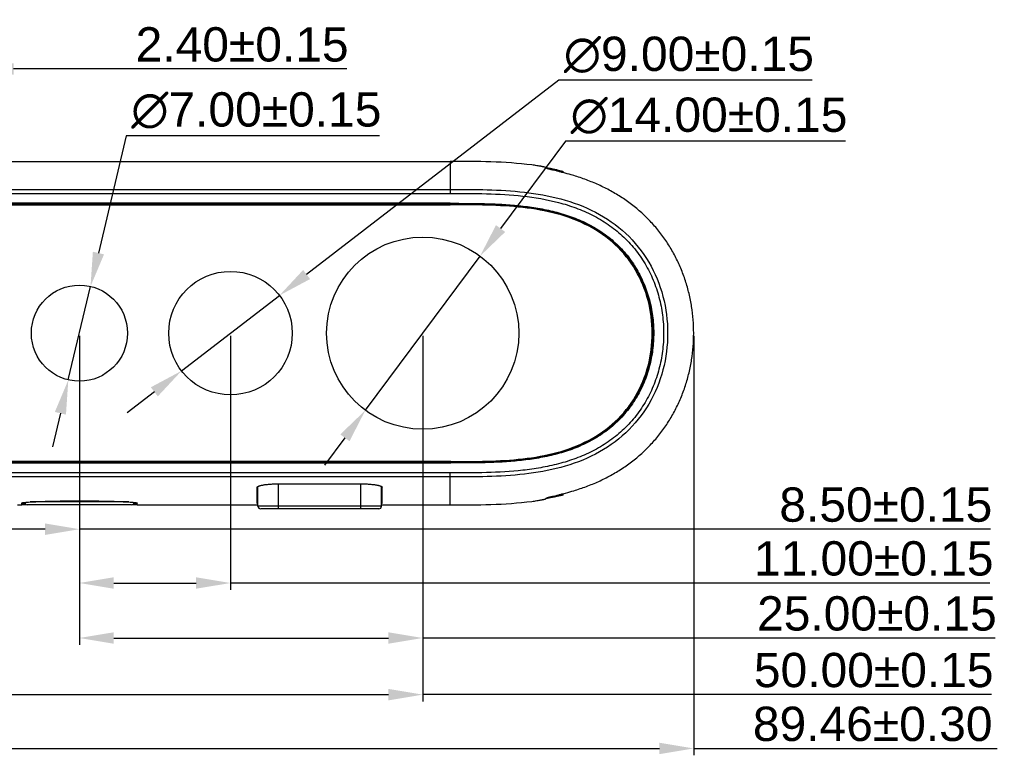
# Model space of a CAD drawing. Header units: millimetres. Extents: x 2556 to 2984, y -1556 to -1254.
# Tile 20 of 53: x 2705 to 2776, y -1418 to -1364. Entities that reach past the tile are written whole.
import ezdxf

# ---------------------------------------------------------------- set-up
doc = ezdxf.new("R2010")
doc.units = ezdxf.units.MM
doc.layers.add('02___PRT_ALL_AXES', color=7, linetype='Continuous')
doc.layers.add('06___PRT_ALL_SURFS', color=7, linetype='Continuous')
doc.styles.add('HANA', font='arial.ttf')
doc.dimstyles.new('HANA$0', dxfattribs={"dimtxt": 2.5, "dimasz": 2.5, "dimexe": 0.5, "dimexo": 0.2, "dimgap": 0.5, "dimtad": 1, "dimzin": 1, "dimdsep": 46, "dimtxsty": 'HANA', "dimcen": 0, "dimclrd": 3, "dimclre": 3, "dimclrt": 4, "dimadec": 0, "dimazin": 0, "dimtfac": 1, "dimtmove": 0, "dimatfit": 3, "dimfxl": 0, "dimtzin": 0, "dimarcsym": 0})
doc.dimstyles.new('HANA$3', dxfattribs={"dimtxt": 2.5, "dimasz": 2.5, "dimexe": 0.5, "dimexo": 0.2, "dimgap": 0.5, "dimtad": 1, "dimtih": 1, "dimtoh": 1, "dimzin": 1, "dimdsep": 46, "dimtxsty": 'HANA', "dimcen": 0, "dimclrd": 3, "dimclre": 3, "dimclrt": 4, "dimadec": 0, "dimazin": 0, "dimtfac": 1, "dimtmove": 0, "dimatfit": 3, "dimfxl": 0, "dimtzin": 0, "dimarcsym": 0})

# ---------------------------------------------------------------- blocks, each defined once
blk = doc.blocks.new('*D38')
at = {"color": 4, "lineweight": -2}
for p, q in [((2744.462, -1372.997), (2739.729, -1379.364)), ((2764.851, -1372.997), (2744.462, -1372.997)), ((2729.884, -1392.605), (2738.237, -1381.37)), ((2728.392, -1394.611), (2726.9, -1396.617))]:
    blk.add_line(p, q, dxfattribs=at)
at = {"color": 4}
for points in [[(2739.394, -1379.115), (2740.063, -1379.612), (2738.237, -1381.37)], [(2728.726, -1394.859), (2728.057, -1394.362), (2729.884, -1392.605)]]:
    blk.add_solid(points, dxfattribs=at)
at = {"layer": 'Defpoints', "color": 0}
for p in [(2738.237, -1381.37), (2729.884, -1392.605)]:
    blk.add_point(p, dxfattribs=at)
at = {"color": 3, "insert": (2754.907, -1371.151), "char_height": 2.5, "attachment_point": 5, "style": 'HANA'}
blk.add_mtext('∅14.00%%p0.15', dxfattribs=at)
blk = doc.blocks.new('*D39')
at = {"color": 4, "lineweight": -2}
for p, q in [((2743.969, -1368.56), (2725.605, -1382.714)), ((2762.416, -1368.56), (2743.969, -1368.56)), ((2716.496, -1389.734), (2723.624, -1384.24)), ((2714.516, -1391.26), (2712.536, -1392.786))]:
    blk.add_line(p, q, dxfattribs=at)
at = {"color": 4}
for points in [[(2725.35, -1382.384), (2725.859, -1383.044), (2723.624, -1384.24)], [(2714.77, -1391.59), (2714.261, -1390.93), (2716.496, -1389.734)]]:
    blk.add_solid(points, dxfattribs=at)
at = {"layer": 'Defpoints', "color": 0}
for p in [(2723.624, -1384.24), (2716.496, -1389.734)]:
    blk.add_point(p, dxfattribs=at)
at = {"color": 3, "insert": (2753.442, -1366.714), "char_height": 2.5, "attachment_point": 5, "style": 'HANA'}
blk.add_mtext('∅9.00%%p0.15', dxfattribs=at)
blk = doc.blocks.new('*D40')
at = {"color": 4, "lineweight": -2}
for p, q in [((2712.47, -1372.614), (2710.445, -1381.149)), ((2730.917, -1372.614), (2712.47, -1372.614)), ((2708.252, -1390.393), (2709.868, -1383.582)), ((2707.675, -1392.825), (2707.098, -1395.258))]:
    blk.add_line(p, q, dxfattribs=at)
at = {"color": 4}
for points in [[(2710.04, -1381.053), (2710.851, -1381.245), (2709.868, -1383.582)], [(2708.08, -1392.921), (2707.27, -1392.729), (2708.252, -1390.393)]]:
    blk.add_solid(points, dxfattribs=at)
at = {"layer": 'Defpoints', "color": 0}
for p in [(2709.868, -1383.582), (2708.252, -1390.393)]:
    blk.add_point(p, dxfattribs=at)
at = {"color": 3, "insert": (2721.944, -1370.767), "char_height": 2.5, "attachment_point": 5, "style": 'HANA'}
blk.add_mtext('∅7.00%%p0.15', dxfattribs=at)
blk = doc.blocks.new('*D41')
at = {"color": 7, "lineweight": -2}
for p, q in [((2699.36, -1387.16), (2699.36, -1367.238)), ((2701.76, -1387.16), (2701.76, -1367.238))]:
    blk.add_line(p, q, dxfattribs=at)
at = {"color": 4, "lineweight": -2}
for p, q in [((2696.86, -1367.738), (2694.36, -1367.738)), ((2699.36, -1367.738), (2701.76, -1367.738)), ((2712.772, -1367.738), (2704.26, -1367.738)), ((2728.541, -1367.738), (2712.772, -1367.738))]:
    blk.add_line(p, q, dxfattribs=at)
at = {"color": 4}
for points in [[(2696.86, -1368.155), (2696.86, -1367.322), (2699.36, -1367.738)], [(2704.26, -1367.322), (2704.26, -1368.155), (2701.76, -1367.738)]]:
    blk.add_solid(points, dxfattribs=at)
at = {"layer": 'Defpoints', "color": 0}
for p in [(2701.76, -1367.738), (2699.36, -1387.36), (2701.76, -1387.36)]:
    blk.add_point(p, dxfattribs=at)
at = {"color": 3, "insert": (2720.907, -1365.962), "char_height": 2.5, "attachment_point": 5, "style": 'HANA'}
blk.add_mtext('2.40%%p0.15', dxfattribs=at)
blk = doc.blocks.new('*D43')
at = {"color": 7, "lineweight": -2}
for p, q in [((2684.06, -1387.187), (2684.06, -1413.825)), ((2734.06, -1387.187), (2734.06, -1413.825))]:
    blk.add_line(p, q, dxfattribs=at)
at = {"color": 4, "lineweight": -2}
for p, q in [((2686.56, -1413.325), (2731.56, -1413.325)), ((2757.816, -1413.325), (2734.06, -1413.325)), ((2775.485, -1413.325), (2757.816, -1413.325))]:
    blk.add_line(p, q, dxfattribs=at)
at = {"color": 4}
for points in [[(2686.56, -1412.909), (2686.56, -1413.742), (2684.06, -1413.325)], [(2731.56, -1413.742), (2731.56, -1412.909), (2734.06, -1413.325)]]:
    blk.add_solid(points, dxfattribs=at)
at = {"layer": 'Defpoints', "color": 0}
for p in [(2684.06, -1386.987), (2734.06, -1386.987), (2734.06, -1413.325)]:
    blk.add_point(p, dxfattribs=at)
at = {"color": 3, "insert": (2766.901, -1411.549), "char_height": 2.5, "attachment_point": 5, "style": 'HANA'}
blk.add_mtext('50.00%%p0.15', dxfattribs=at)
blk = doc.blocks.new('*D44')
at = {"color": 7, "lineweight": -2}
for p, q in [((2709.06, -1387.187), (2709.06, -1409.699)), ((2734.06, -1387.187), (2734.06, -1409.699))]:
    blk.add_line(p, q, dxfattribs=at)
at = {"color": 4, "lineweight": -2}
for p, q in [((2711.56, -1409.199), (2731.56, -1409.199)), ((2758.027, -1409.199), (2734.06, -1409.199)), ((2775.738, -1409.199), (2758.027, -1409.199))]:
    blk.add_line(p, q, dxfattribs=at)
at = {"color": 4}
for points in [[(2711.56, -1408.783), (2711.56, -1409.616), (2709.06, -1409.199)], [(2731.56, -1409.616), (2731.56, -1408.783), (2734.06, -1409.199)]]:
    blk.add_solid(points, dxfattribs=at)
at = {"layer": 'Defpoints', "color": 0}
for p in [(2709.06, -1386.987), (2734.06, -1386.987), (2734.06, -1409.199)]:
    blk.add_point(p, dxfattribs=at)
at = {"color": 3, "insert": (2767.133, -1407.423), "char_height": 2.5, "attachment_point": 5, "style": 'HANA'}
blk.add_mtext('25.00%%p0.15', dxfattribs=at)
blk = doc.blocks.new('*D45')
at = {"color": 7, "lineweight": -2}
for p, q in [((2709.06, -1387.187), (2709.06, -1405.692)), ((2720.06, -1387.187), (2720.06, -1405.692))]:
    blk.add_line(p, q, dxfattribs=at)
at = {"color": 4, "lineweight": -2}
for p, q in [((2711.56, -1405.192), (2717.56, -1405.192)), ((2757.934, -1405.192), (2720.06, -1405.192)), ((2775.368, -1405.192), (2757.934, -1405.192))]:
    blk.add_line(p, q, dxfattribs=at)
at = {"color": 4}
for points in [[(2711.56, -1404.775), (2711.56, -1405.608), (2709.06, -1405.192)], [(2717.56, -1405.608), (2717.56, -1404.775), (2720.06, -1405.192)]]:
    blk.add_solid(points, dxfattribs=at)
at = {"layer": 'Defpoints', "color": 0}
for p in [(2709.06, -1386.987), (2720.06, -1386.987), (2720.06, -1405.192)]:
    blk.add_point(p, dxfattribs=at)
at = {"color": 3, "insert": (2766.901, -1403.415), "char_height": 2.5, "attachment_point": 5, "style": 'HANA'}
blk.add_mtext('11.00%%p0.15', dxfattribs=at)
blk = doc.blocks.new('*D46')
at = {"color": 7, "lineweight": -2}
for p, q in [((2709.06, -1387.187), (2709.06, -1401.772)), ((2700.56, -1388.387), (2700.56, -1401.772))]:
    blk.add_line(p, q, dxfattribs=at)
at = {"color": 4, "lineweight": -2}
for p, q in [((2706.56, -1401.272), (2703.06, -1401.272)), ((2759.666, -1401.272), (2709.06, -1401.272)), ((2775.397, -1401.272), (2759.666, -1401.272))]:
    blk.add_line(p, q, dxfattribs=at)
at = {"color": 4}
for points in [[(2703.06, -1400.855), (2703.06, -1401.688), (2700.56, -1401.272)], [(2706.56, -1401.688), (2706.56, -1400.855), (2709.06, -1401.272)]]:
    blk.add_solid(points, dxfattribs=at)
at = {"layer": 'Defpoints', "color": 0}
for p in [(2709.06, -1386.987), (2700.56, -1388.187), (2700.56, -1401.272)]:
    blk.add_point(p, dxfattribs=at)
at = {"color": 3, "insert": (2767.782, -1399.495), "char_height": 2.5, "attachment_point": 5, "style": 'HANA'}
blk.add_mtext('8.50%%p0.15', dxfattribs=at)
blk = doc.blocks.new('*D47')
at = {"color": 4, "lineweight": -2}
for p, q in [((2650.833, -1387.187), (2650.833, -1417.747)), ((2740.292, -1387.187), (2740.292, -1417.747))]:
    blk.add_line(p, q, dxfattribs=at)
at = {"color": 3, "lineweight": -2}
for p, q in [((2653.333, -1417.247), (2737.792, -1417.247)), ((2740.292, -1417.247), (2762.401, -1417.247))]:
    blk.add_line(p, q, dxfattribs=at)
at = {"color": 3}
for points in [[(2653.333, -1416.831), (2653.333, -1417.664), (2650.833, -1417.247)], [(2737.792, -1417.664), (2737.792, -1416.831), (2740.292, -1417.247)]]:
    blk.add_solid(points, dxfattribs=at)
at = {"layer": 'Defpoints', "color": 0}
for p in [(2650.833, -1386.987), (2740.292, -1386.987), (2740.292, -1417.247)]:
    blk.add_point(p, dxfattribs=at)
at = {"color": 3, "insert": (2753.329, -1415.47), "char_height": 2.5, "attachment_point": 5, "style": 'HANA'}
blk.add_mtext('89.46%%p0.30', dxfattribs=at)

msp = doc.modelspace()

# ---------------------------------------------------------------- linework, layer by layer
at = {"color": 7, "linetype": 'Continuous'}
for p, q in [((2736.06, -1374.528), (2736.06, -1376.805)), ((2743.061, -1374.975), (2742.998, -1374.91)), ((2743.33, -1375.055), (2743.33, -1375.037)), ((2743.351, -1375.06), (2743.33, -1375.037)), ((2744.26, -1375.174), (2744.26, -1375.286)), ((2744.276, -1375.29), (2744.262, -1375.286)), ((2682.06, -1376.512), (2736.06, -1376.512)), ((2682.06, -1376.805), (2736.06, -1376.805)), ((2736.06, -1377.527), (2682.06, -1377.527)), ((2682.06, -1377.568), (2736.06, -1377.568)), ((2682.06, -1377.634), (2736.06, -1377.634)), ((2736.06, -1377.527), (2736.06, -1377.634)), ((2736.101, -1396.406), (2682.019, -1396.406)), ((2736.101, -1396.34), (2682.06, -1396.34)), ((2682.06, -1396.447), (2736.101, -1396.447)), ((2736.101, -1396.447), (2736.101, -1396.34)), ((2736.06, -1397.17), (2682.06, -1397.17)), ((2736.06, -1399.487), (2736.06, -1397.17)), ((2736.06, -1397.463), (2682.06, -1397.463)), ((2722.06, -1399.587), (2722.06, -1398.156)), ((2723.56, -1397.966), (2729.56, -1397.966)), ((2723.56, -1399.787), (2723.56, -1397.966)), ((2729.56, -1399.787), (2729.56, -1397.966)), ((2731.06, -1399.587), (2731.06, -1398.156)), ((2722.01, -1399.387), (2722.01, -1398.215)), ((2731.11, -1399.387), (2731.11, -1398.215)), ((2744.26, -1398.689), (2744.26, -1398.801)), ((2744.262, -1398.688), (2744.276, -1398.685)), ((2704.86, -1399.491), (2704.86, -1399.363)), ((2704.86, -1399.433), (2705.124, -1399.433)), ((2705.163, -1399.462), (2704.86, -1399.462)), ((2704.86, -1399.469), (2705.178, -1399.469)), ((2712.86, -1399.487), (2705.26, -1399.487)), ((2712.649, -1399.287), (2705.471, -1399.287)), ((2712.942, -1399.469), (2713.26, -1399.469)), ((2713.26, -1399.462), (2712.958, -1399.462)), ((2712.997, -1399.433), (2713.26, -1399.433)), ((2713.26, -1399.491), (2713.26, -1399.363)), ((2713.56, -1399.5), (2722.06, -1399.5)), ((2731.06, -1399.587), (2722.06, -1399.587)), ((2731.06, -1399.5), (2736.06, -1399.5)), ((2742.998, -1399.065), (2743.061, -1398.999)), ((2743.33, -1398.937), (2743.351, -1398.915)), ((2743.33, -1398.937), (2743.33, -1398.92)), ((2730.86, -1399.787), (2722.26, -1399.787))]:
    msp.add_line(p, q, dxfattribs=at)
for points in [[(2743, -1374.911), (2743.051, -1374.92), (2743.362, -1374.977), (2743.664, -1375.038), (2743.956, -1375.102), (2744.26, -1375.174)], [(2744.26, -1398.801), (2743.958, -1398.872), (2743.666, -1398.936), (2743.364, -1398.997), (2743.052, -1399.054), (2743, -1399.063)]]:
    msp.add_lwpolyline(points, dxfattribs=at)
for centre, radius, start, end in [((2741.59, -1381.966), 7.151, 77.92339, 78.1964), ((2705.26, -1399.287), 0.2, 189.34046, 270), ((2712.86, -1399.287), 0.2, 270, 350.65954), ((2722.26, -1399.587), 0.2, 180, 270), ((2730.86, -1399.587), 0.2, 270, 0), ((2741.616, -1392.13), 7.026, 281.80068, 282.07855)]:
    msp.add_arc(centre, radius, start, end, dxfattribs=at)
for centre, start_param, end_param in [((2723.56, -1398.695), 3.141593, 3.395939), ((2729.56, -1398.695), -0.254347, 0)]:
    msp.add_ellipse(centre, major_axis=(1.55, 0), ratio=0.075273, start_param=start_param, end_param=end_param, dxfattribs=at)
for points, knots in [([(2741.999, -1374.731), (2741.015, -1374.605), (2739.033, -1374.476), (2737.051, -1374.475), (2736.06, -1374.475)], [0, 0, 0, 0, 0.50042, 1, 1, 1, 1]), ([(2742.998, -1374.91), (2742.998, -1374.909), (2742.995, -1374.907), (2742.99, -1374.905), (2742.982, -1374.902), (2742.972, -1374.899), (2742.96, -1374.896), (2742.94, -1374.89), (2742.909, -1374.883), (2742.866, -1374.873), (2742.814, -1374.862), (2742.756, -1374.85), (2742.69, -1374.838), (2742.618, -1374.824), (2742.512, -1374.806), (2742.368, -1374.782), (2742.187, -1374.755), (2742.062, -1374.739), (2741.999, -1374.731)], [0, 0, 0, 0, 0.003394, 0.00898, 0.016814, 0.026897, 0.039213, 0.053735, 0.089245, 0.133074, 0.184788, 0.243882, 0.309792, 0.381901, 0.459547, 0.6286, 0.810913, 1, 1, 1, 1]), ([(2743.009, -1374.92), (2743.113, -1374.939), (2743.532, -1375.015), (2743.949, -1375.105), (2744.26, -1375.182)], [0, 0, 0, 0, 0.247716, 1, 1, 1, 1]), ([(2744.262, -1375.286), (2744.18, -1375.265), (2744.023, -1375.224), (2743.797, -1375.168), (2743.624, -1375.126), (2743.497, -1375.096), (2743.414, -1375.075), (2743.338, -1375.057), (2743.271, -1375.04), (2743.213, -1375.025), (2743.164, -1375.012), (2743.124, -1375), (2743.097, -1374.992), (2743.081, -1374.986), (2743.072, -1374.982), (2743.066, -1374.979), (2743.062, -1374.977), (2743.061, -1374.975)], [0, 0, 0, 0, 0.204527, 0.392941, 0.561422, 0.637077, 0.706467, 0.769223, 0.82501, 0.87353, 0.914524, 0.947777, 0.973129, 0.982812, 0.990497, 0.996203, 1, 1, 1, 1]), ([(2743.086, -1374.974), (2743.104, -1374.977), (2743.137, -1374.985), (2743.184, -1374.995), (2743.224, -1375.005), (2743.259, -1375.014), (2743.286, -1375.021), (2743.305, -1375.027), (2743.317, -1375.031), (2743.323, -1375.033), (2743.327, -1375.035), (2743.329, -1375.037), (2743.33, -1375.037)], [0, 0, 0, 0, 0.213293, 0.403794, 0.570047, 0.710758, 0.824813, 0.911316, 0.944035, 0.969677, 0.988266, 1, 1, 1, 1]), ([(2745.06, -1375.51), (2744.994, -1375.49), (2744.733, -1375.413), (2744.471, -1375.341), (2744.276, -1375.29)], [0, 0, 0, 0, 0.256027, 1, 1, 1, 1]), ([(2745.06, -1398.464), (2745.37, -1398.371), (2745.983, -1398.166), (2746.881, -1397.797), (2747.75, -1397.364), (2748.582, -1396.865), (2749.372, -1396.301), (2749.988, -1395.777), (2750.453, -1395.327), (2750.898, -1394.858), (2751.415, -1394.236), (2751.969, -1393.439), (2752.453, -1392.597), (2752.865, -1391.718), (2753.202, -1390.808), (2753.465, -1389.873), (2753.715, -1388.604), (2753.84, -1386.987), (2753.715, -1385.37), (2753.465, -1384.101), (2753.202, -1383.167), (2752.865, -1382.256), (2752.453, -1381.377), (2751.969, -1380.536), (2751.415, -1379.739), (2750.898, -1379.116), (2750.453, -1378.647), (2749.988, -1378.197), (2749.372, -1377.674), (2748.582, -1377.109), (2747.75, -1376.61), (2746.881, -1376.177), (2745.983, -1375.809), (2745.37, -1375.603), (2745.06, -1375.51)], [0, 0, 0, 0, 0.031255, 0.062509, 0.093763, 0.125015, 0.156268, 0.187519, 0.203148, 0.218778, 0.250029, 0.281281, 0.312532, 0.343784, 0.375036, 0.406289, 0.437541, 0.5, 0.562459, 0.593711, 0.624964, 0.656216, 0.687468, 0.718719, 0.749971, 0.781222, 0.796852, 0.812481, 0.843732, 0.874985, 0.906237, 0.937491, 0.968745, 1, 1, 1, 1]), ([(2736.06, -1376.512), (2736.961, -1376.512), (2738.763, -1376.512), (2741.463, -1376.664), (2744.133, -1377.126), (2746.684, -1378.069), (2748.928, -1379.623), (2750.634, -1381.759), (2751.668, -1384.284), (2752.01, -1386.987), (2751.668, -1389.69), (2750.634, -1392.215), (2748.928, -1394.351), (2746.684, -1395.906), (2744.133, -1396.848), (2741.463, -1397.31), (2738.763, -1397.462), (2736.961, -1397.463), (2736.06, -1397.463)], [0, 0, 0, 0, 0.062616, 0.125217, 0.18778, 0.250278, 0.312707, 0.375114, 0.437546, 0.5, 0.562454, 0.624885, 0.687291, 0.749721, 0.812218, 0.874782, 0.937384, 1, 1, 1, 1]), ([(2736.06, -1376.805), (2736.942, -1376.805), (2738.706, -1376.805), (2741.348, -1376.949), (2743.53, -1377.315), (2745.005, -1377.773), (2745.824, -1378.102), (2746.621, -1378.478), (2747.572, -1379.041), (2748.438, -1379.727), (2749.065, -1380.348), (2749.5, -1380.847), (2749.897, -1381.376), (2750.375, -1382.118), (2750.869, -1383.107), (2751.293, -1384.363), (2751.547, -1385.664), (2751.631, -1386.987), (2751.547, -1388.31), (2751.293, -1389.611), (2750.869, -1390.867), (2750.375, -1391.856), (2749.897, -1392.598), (2749.5, -1393.127), (2749.065, -1393.626), (2748.438, -1394.247), (2747.572, -1394.934), (2746.621, -1395.497), (2745.824, -1395.872), (2745.005, -1396.201), (2743.951, -1396.529), (2742.657, -1396.806), (2740.909, -1397.05), (2738.705, -1397.169), (2736.942, -1397.17), (2736.06, -1397.17)], [0, 0, 0, 0, 0.062523, 0.125031, 0.187503, 0.218754, 0.234384, 0.250013, 0.281254, 0.312491, 0.32812, 0.343748, 0.359377, 0.375007, 0.406247, 0.43749, 0.468734, 0.499979, 0.531224, 0.562468, 0.593711, 0.624951, 0.64058, 0.656209, 0.671837, 0.687465, 0.718703, 0.749944, 0.765573, 0.781203, 0.812454, 0.84371, 0.874968, 0.937477, 1, 1, 1, 1]), ([(2736.06, -1377.527), (2736.477, -1377.527), (2737.311, -1377.527), (2738.561, -1377.543), (2739.811, -1377.589), (2741.058, -1377.683), (2742.299, -1377.842), (2743.526, -1378.086), (2744.529, -1378.376), (2745.309, -1378.67), (2745.881, -1378.923), (2746.437, -1379.211), (2746.972, -1379.535), (2747.483, -1379.895), (2747.968, -1380.291), (2748.422, -1380.722), (2748.842, -1381.185), (2749.226, -1381.679), (2749.573, -1382.2), (2749.879, -1382.746), (2750.234, -1383.5), (2750.509, -1384.291), (2750.7, -1385.102), (2750.838, -1385.924), (2750.907, -1386.967), (2750.829, -1388.218), (2750.588, -1389.447), (2750.249, -1390.436), (2749.898, -1391.192), (2749.594, -1391.739), (2749.25, -1392.262), (2748.868, -1392.758), (2748.45, -1393.224), (2747.999, -1393.657), (2747.516, -1394.055), (2747.006, -1394.417), (2746.472, -1394.743), (2745.918, -1395.034), (2745.347, -1395.289), (2744.568, -1395.586), (2743.566, -1395.879), (2742.339, -1396.126), (2741.099, -1396.287), (2739.851, -1396.383), (2738.602, -1396.431), (2737.351, -1396.447), (2736.518, -1396.447), (2736.101, -1396.447)], [0, 0, 0, 0, 0.031255, 0.062509, 0.093764, 0.125018, 0.156271, 0.187521, 0.218767, 0.234395, 0.250022, 0.265649, 0.281275, 0.296902, 0.312528, 0.328154, 0.34378, 0.359406, 0.375032, 0.390658, 0.406284, 0.437519, 0.453145, 0.468772, 0.500009, 0.531246, 0.562482, 0.593716, 0.609342, 0.624968, 0.640594, 0.65622, 0.671846, 0.687473, 0.703099, 0.718725, 0.734352, 0.749978, 0.765606, 0.781233, 0.812479, 0.843729, 0.874982, 0.906236, 0.937491, 0.968745, 1, 1, 1, 1]), ([(2736.101, -1396.41), (2736.549, -1396.41), (2737.44, -1396.41), (2738.77, -1396.39), (2740.082, -1396.333), (2741.375, -1396.221), (2742.643, -1396.037), (2743.877, -1395.762), (2745.063, -1395.381), (2746.186, -1394.879), (2747.224, -1394.248), (2748.161, -1393.487), (2748.975, -1392.602), (2749.653, -1391.609), (2750.185, -1390.526), (2750.566, -1389.377), (2750.795, -1388.184), (2750.869, -1386.969), (2750.79, -1385.754), (2750.557, -1384.562), (2750.171, -1383.415), (2749.635, -1382.334), (2748.952, -1381.344), (2748.135, -1380.462), (2747.195, -1379.706), (2746.153, -1379.078), (2745.028, -1378.581), (2743.84, -1378.202), (2742.605, -1377.931), (2741.337, -1377.749), (2740.043, -1377.638), (2738.73, -1377.583), (2737.4, -1377.564), (2736.509, -1377.564), (2736.06, -1377.564)], [0, 0, 0, 0, 0.033708, 0.067037, 0.099983, 0.132521, 0.164637, 0.196286, 0.227472, 0.258199, 0.288562, 0.318665, 0.348664, 0.378686, 0.408819, 0.439095, 0.469488, 0.499949, 0.530409, 0.560799, 0.59107, 0.621198, 0.65122, 0.681221, 0.711326, 0.741698, 0.772439, 0.803642, 0.835305, 0.867434, 0.899981, 0.932939, 0.966281, 1, 1, 1, 1]), ([(2736.06, -1377.568), (2736.476, -1377.568), (2737.307, -1377.568), (2738.553, -1377.583), (2739.799, -1377.629), (2741.042, -1377.722), (2742.279, -1377.88), (2743.503, -1378.122), (2744.502, -1378.41), (2745.281, -1378.702), (2745.851, -1378.954), (2746.405, -1379.24), (2746.939, -1379.562), (2747.45, -1379.921), (2747.933, -1380.314), (2748.386, -1380.743), (2748.805, -1381.205), (2749.189, -1381.697), (2749.535, -1382.216), (2749.841, -1382.759), (2750.195, -1383.511), (2750.469, -1384.299), (2750.66, -1385.108), (2750.797, -1385.928), (2750.867, -1386.967), (2750.788, -1388.213), (2750.548, -1389.439), (2750.21, -1390.425), (2749.859, -1391.179), (2749.556, -1391.723), (2749.213, -1392.244), (2748.832, -1392.738), (2748.415, -1393.202), (2747.964, -1393.633), (2747.482, -1394.029), (2746.973, -1394.39), (2746.441, -1394.714), (2745.888, -1395.003), (2745.318, -1395.257), (2744.541, -1395.552), (2743.543, -1395.843), (2742.319, -1396.088), (2741.083, -1396.248), (2739.84, -1396.343), (2738.594, -1396.39), (2737.347, -1396.406), (2736.517, -1396.406), (2736.101, -1396.406)], [0, 0, 0, 0, 0.031255, 0.062509, 0.093764, 0.125018, 0.15627, 0.18752, 0.218767, 0.234394, 0.250021, 0.265648, 0.281274, 0.296901, 0.312527, 0.328153, 0.343779, 0.359405, 0.375031, 0.390657, 0.406283, 0.437517, 0.453144, 0.468771, 0.500008, 0.531244, 0.56248, 0.593714, 0.609341, 0.624967, 0.640593, 0.656219, 0.671845, 0.687471, 0.703097, 0.718723, 0.73435, 0.749977, 0.765604, 0.781232, 0.812478, 0.843729, 0.874981, 0.906236, 0.93749, 0.968745, 1, 1, 1, 1]), ([(2736.101, -1396.34), (2736.99, -1396.34), (2738.759, -1396.339), (2741.355, -1396.191), (2743.862, -1395.753), (2746.177, -1394.891), (2748.157, -1393.513), (2749.652, -1391.64), (2750.569, -1389.404), (2750.876, -1386.987), (2750.569, -1384.57), (2749.652, -1382.334), (2748.157, -1380.461), (2746.177, -1379.084), (2743.862, -1378.221), (2741.355, -1377.783), (2738.747, -1377.635), (2736.963, -1377.634), (2736.06, -1377.634)], [0, 0, 0, 0, 0.061618, 0.124177, 0.186736, 0.249295, 0.311854, 0.374412, 0.436971, 0.49953, 0.562089, 0.624647, 0.687206, 0.749765, 0.812324, 0.874882, 0.937441, 1, 1, 1, 1]), ([(2722.01, -1398.215), (2722.01, -1398.212), (2722.012, -1398.203), (2722.018, -1398.192), (2722.027, -1398.18), (2722.04, -1398.169), (2722.057, -1398.158), (2722.086, -1398.142), (2722.131, -1398.122), (2722.195, -1398.101), (2722.273, -1398.08), (2722.363, -1398.061), (2722.464, -1398.042), (2722.576, -1398.025), (2722.744, -1398.004), (2722.971, -1397.984), (2723.26, -1397.969), (2723.459, -1397.966), (2723.56, -1397.966)], [0, 0, 0, 0, 0.007157, 0.015056, 0.024213, 0.034955, 0.047474, 0.061878, 0.096523, 0.139028, 0.189238, 0.246836, 0.311391, 0.382376, 0.459182, 0.627462, 0.810051, 1, 1, 1, 1]), ([(2729.56, -1397.966), (2729.662, -1397.966), (2729.861, -1397.969), (2730.149, -1397.984), (2730.376, -1398.004), (2730.544, -1398.025), (2730.656, -1398.042), (2730.758, -1398.061), (2730.847, -1398.08), (2730.925, -1398.101), (2730.99, -1398.122), (2731.035, -1398.142), (2731.063, -1398.158), (2731.08, -1398.169), (2731.093, -1398.18), (2731.103, -1398.192), (2731.109, -1398.203), (2731.11, -1398.212), (2731.11, -1398.215)], [0, 0, 0, 0, 0.189949, 0.372538, 0.540818, 0.617624, 0.688609, 0.753164, 0.810762, 0.860972, 0.903477, 0.938122, 0.952526, 0.965045, 0.975787, 0.984944, 0.992843, 1, 1, 1, 1]), ([(2744.26, -1398.793), (2744.156, -1398.818), (2743.741, -1398.916), (2743.323, -1398.999), (2743.009, -1399.054)], [0, 0, 0, 0, 0.252388, 1, 1, 1, 1]), ([(2743.061, -1398.999), (2743.062, -1398.998), (2743.066, -1398.996), (2743.072, -1398.992), (2743.081, -1398.989), (2743.097, -1398.983), (2743.124, -1398.974), (2743.164, -1398.963), (2743.213, -1398.949), (2743.271, -1398.934), (2743.338, -1398.918), (2743.414, -1398.899), (2743.497, -1398.879), (2743.624, -1398.848), (2743.797, -1398.806), (2744.023, -1398.75), (2744.18, -1398.71), (2744.262, -1398.688)], [0, 0, 0, 0, 0.003797, 0.009503, 0.017188, 0.026871, 0.052223, 0.085476, 0.12647, 0.17499, 0.230777, 0.293533, 0.362923, 0.438578, 0.607059, 0.795473, 1, 1, 1, 1]), ([(2744.276, -1398.685), (2744.339, -1398.668), (2744.602, -1398.598), (2744.863, -1398.524), (2745.06, -1398.464)], [0, 0, 0, 0, 0.241535, 1, 1, 1, 1]), ([(2704.56, -1399.5), (2704.58, -1399.5), (2704.618, -1399.499), (2704.674, -1399.499), (2704.717, -1399.498), (2704.75, -1399.498), (2704.772, -1399.497), (2704.791, -1399.496), (2704.809, -1399.496), (2704.824, -1399.495), (2704.836, -1399.494), (2704.846, -1399.493), (2704.853, -1399.493), (2704.857, -1399.492), (2704.859, -1399.492), (2704.86, -1399.491), (2704.86, -1399.491), (2704.86, -1399.491)], [0, 0, 0, 0, 0.194782, 0.38207, 0.554676, 0.633374, 0.705977, 0.771788, 0.830175, 0.880583, 0.922533, 0.955633, 0.979589, 0.988082, 0.994245, 0.998124, 1, 1, 1, 1]), ([(2704.86, -1399.363), (2704.86, -1399.36), (2704.865, -1399.356), (2704.872, -1399.353), (2704.881, -1399.349), (2704.892, -1399.346), (2704.906, -1399.343), (2704.923, -1399.339), (2704.95, -1399.334), (2704.989, -1399.328), (2705.069, -1399.318), (2705.192, -1399.307), (2705.368, -1399.293), (2705.579, -1399.28), (2705.824, -1399.268), (2706.099, -1399.256), (2706.404, -1399.245), (2706.734, -1399.235), (2707.086, -1399.226), (2707.458, -1399.219), (2707.845, -1399.213), (2708.38, -1399.207), (2709.06, -1399.204), (2709.74, -1399.207), (2710.276, -1399.213), (2710.663, -1399.219), (2711.034, -1399.226), (2711.387, -1399.235), (2711.717, -1399.245), (2712.021, -1399.256), (2712.297, -1399.268), (2712.541, -1399.28), (2712.753, -1399.293), (2712.928, -1399.307), (2713.052, -1399.318), (2713.131, -1399.328), (2713.171, -1399.334), (2713.198, -1399.339), (2713.214, -1399.343), (2713.228, -1399.346), (2713.239, -1399.349), (2713.248, -1399.353), (2713.255, -1399.356), (2713.26, -1399.36), (2713.26, -1399.363)], [0, 0, 0, 0, 0.001002, 0.001855, 0.00298, 0.004389, 0.006085, 0.008072, 0.010349, 0.015773, 0.022351, 0.038915, 0.059897, 0.085101, 0.114289, 0.147184, 0.18347, 0.222802, 0.2648, 0.309063, 0.355164, 0.40266, 0.5, 0.59734, 0.644836, 0.690937, 0.7352, 0.777198, 0.81653, 0.852816, 0.885711, 0.914899, 0.940103, 0.961085, 0.977649, 0.984227, 0.989651, 0.991928, 0.993915, 0.995611, 0.99702, 0.998145, 0.998998, 1, 1, 1, 1]), ([(2713.26, -1399.491), (2713.26, -1399.491), (2713.261, -1399.491), (2713.262, -1399.492), (2713.264, -1399.492), (2713.267, -1399.493), (2713.274, -1399.493), (2713.284, -1399.494), (2713.296, -1399.495), (2713.312, -1399.496), (2713.329, -1399.496), (2713.349, -1399.497), (2713.37, -1399.498), (2713.403, -1399.498), (2713.447, -1399.499), (2713.502, -1399.499), (2713.541, -1399.5), (2713.56, -1399.5)], [0, 0, 0, 0, 0.001876, 0.005755, 0.011918, 0.020411, 0.044367, 0.077467, 0.119418, 0.169826, 0.228213, 0.294023, 0.366627, 0.445325, 0.617931, 0.805219, 1, 1, 1, 1]), ([(2722.06, -1399.399), (2722.053, -1399.399), (2722.043, -1399.397), (2722.03, -1399.395), (2722.023, -1399.394), (2722.018, -1399.392), (2722.014, -1399.391), (2722.011, -1399.389), (2722.01, -1399.388), (2722.01, -1399.387)], [0, 0, 0, 0, 0.419939, 0.586442, 0.723945, 0.832631, 0.913038, 0.966806, 1, 1, 1, 1]), ([(2731.11, -1399.387), (2731.11, -1399.388), (2731.109, -1399.389), (2731.107, -1399.391), (2731.103, -1399.392), (2731.097, -1399.394), (2731.09, -1399.395), (2731.078, -1399.397), (2731.068, -1399.399), (2731.06, -1399.399)], [0, 0, 0, 0, 0.033194, 0.086962, 0.167369, 0.276055, 0.413558, 0.580061, 1, 1, 1, 1]), ([(2736.06, -1399.5), (2737.051, -1399.5), (2739.033, -1399.498), (2741.015, -1399.369), (2741.999, -1399.244)], [0, 0, 0, 0, 0.49957, 1, 1, 1, 1]), ([(2741.999, -1399.244), (2742.062, -1399.236), (2742.187, -1399.219), (2742.368, -1399.192), (2742.512, -1399.169), (2742.618, -1399.15), (2742.69, -1399.137), (2742.756, -1399.124), (2742.814, -1399.112), (2742.866, -1399.102), (2742.909, -1399.092), (2742.94, -1399.084), (2742.96, -1399.079), (2742.972, -1399.075), (2742.982, -1399.072), (2742.99, -1399.069), (2742.995, -1399.067), (2742.998, -1399.066), (2742.998, -1399.065)], [0, 0, 0, 0, 0.189087, 0.3714, 0.540453, 0.6181, 0.690209, 0.756118, 0.815212, 0.866926, 0.910756, 0.946265, 0.960787, 0.973103, 0.983186, 0.99102, 0.996606, 1, 1, 1, 1]), ([(2743.33, -1398.937), (2743.329, -1398.938), (2743.327, -1398.939), (2743.323, -1398.941), (2743.317, -1398.943), (2743.305, -1398.947), (2743.286, -1398.953), (2743.259, -1398.961), (2743.224, -1398.969), (2743.184, -1398.979), (2743.137, -1398.99), (2743.104, -1398.997), (2743.086, -1399.001)], [0, 0, 0, 0, 0.011734, 0.030323, 0.055965, 0.088684, 0.175187, 0.289243, 0.429953, 0.596206, 0.786707, 1, 1, 1, 1])]:
    msp.add_open_spline(points, degree=3, knots=knots, dxfattribs=at)
at = {"layer": '02___PRT_ALL_AXES', "color": 7, "linetype": 'Continuous'}
for centre, radius in [((2734.06, -1386.987), 7), ((2720.06, -1386.987), 4.5), ((2709.06, -1386.987), 3.5)]:
    msp.add_circle(centre, radius, dxfattribs=at)
at = {"layer": '06___PRT_ALL_SURFS', "color": 7, "linetype": 'Continuous'}
for p, q in [((2682.06, -1374.475), (2736.06, -1374.475)), ((2736.06, -1374.475), (2736.06, -1374.528)), ((2736.06, -1399.487), (2736.06, -1399.5))]:
    msp.add_line(p, q, dxfattribs=at)

# ---------------------------------------------------------------- dimensions: what is measured, and where the dimension line sits
at = {"color": 3}
dim = msp.add_linear_dim(base=(2701.76, -1367.738), p1=(2699.36, -1387.36), p2=(2701.76, -1387.36), angle=0, dimstyle='HANA$3', override={"dimclrd": 4, "dimclre": 7, "dimclrt": 3, "dimtol": 1, "dimtp": 0.15, "dimtm": 0.15, "dimtfillclr": 3}, dxfattribs=at)
dim.commit()
dim.dimension.update_dxf_attribs({"geometry": '*D41', "text_midpoint": (2720.907, -1367.738), "dimtype": 161})
for p1, p2, picture, middle in [((2716.496, -1389.734), (2723.624, -1384.24), '*D39', (2753.442, -1368.56)), ((2708.252, -1390.393), (2709.868, -1383.582), '*D40', (2721.944, -1372.614)), ((2729.884, -1392.605), (2738.237, -1381.37), '*D38', (2754.907, -1372.997))]:
    dim = msp.add_diameter_dim_2p(p1=p1, p2=p2, dimstyle='HANA$3', override={"dimclrd": 4, "dimclre": 7, "dimclrt": 3, "dimtol": 1, "dimtp": 0.15, "dimtm": 0.15, "dimtfillclr": 3}, dxfattribs=at)
    dim.commit()
    dim.dimension.update_dxf_attribs({"geometry": picture, "text_midpoint": middle, "dimtype": 163})
dim = msp.add_linear_dim(base=(2753.79, -1417.247), p1=(2664.33, -1386.987), p2=(2753.79, -1386.987), dimstyle='HANA$0', override={"dimclre": 4, "dimclrt": 3, "dimtol": 1, "dimtp": 0.3, "dimtm": 0.3, "dimtfillclr": 3}, dxfattribs=at)
dim.commit()
dim.dimension.update_dxf_attribs({"geometry": '*D47', "text_midpoint": (2766.827, -1417.247), "dimtype": 160, "insert": (13.498, 0)})
for base, p1, p2, picture, middle in [((2734.06, -1413.325), (2684.06, -1386.987), (2734.06, -1386.987), '*D43', (2766.901, -1413.325)), ((2700.56, -1401.272), (2709.06, -1386.987), (2700.56, -1388.187), '*D46', (2767.782, -1401.272)), ((2734.06, -1409.199), (2709.06, -1386.987), (2734.06, -1386.987), '*D44', (2767.133, -1409.199)), ((2720.06, -1405.192), (2709.06, -1386.987), (2720.06, -1386.987), '*D45', (2766.901, -1405.192))]:
    dim = msp.add_linear_dim(base=base, p1=p1, p2=p2, dimstyle='HANA$3', override={"dimclrd": 4, "dimclre": 7, "dimclrt": 3, "dimtol": 1, "dimtp": 0.15, "dimtm": 0.15, "dimtfillclr": 3}, dxfattribs=at)
    dim.commit()
    dim.dimension.update_dxf_attribs({"geometry": picture, "text_midpoint": middle, "dimtype": 160})

doc.saveas('drawing.dxf')
